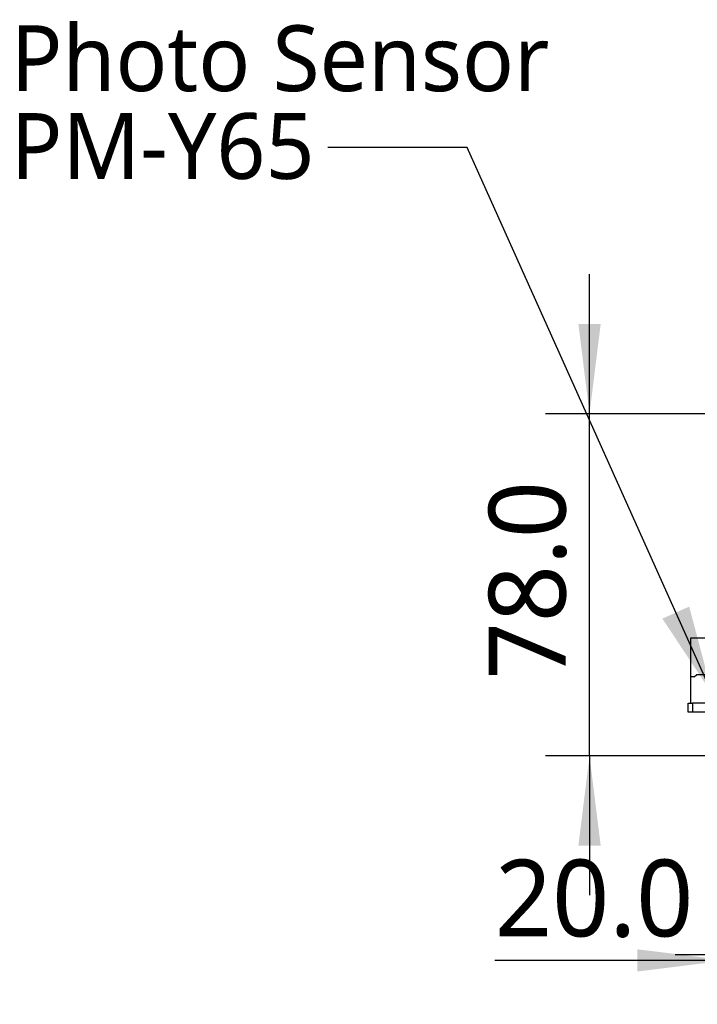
# Model space of a CAD drawing. Header units: millimetres. Extents: x 25 to 2075, y 25 to 1460.
# Tile 10 of 16: x 1173 to 1328, y 764 to 988. Entities that reach past the tile are written whole.
import ezdxf

# ---------------------------------------------------------------- set-up
doc = ezdxf.new("R2010")
doc.units = ezdxf.units.MM
doc.header["$LTSCALE"] = 5
doc.layers.add('标注', color=7, linetype='Continuous')
doc.styles.add('SLDTEXTSTYLE10', font='MSYH.TTC')
doc.styles.get("Standard").update_dxf_attribs({"font": 'MSYH.TTC'})
doc.dimstyles.new('SLDDIMSTYLE0', dxfattribs={"dimtxt": 17.5, "dimasz": 20.4, "dimexe": 0, "dimexo": 0.0625, "dimgap": 4.375, "dimtad": 2, "dimrnd": 1e-09, "dimzin": 4, "dimdsep": 46, "dimtxsty": 'SLDTEXTSTYLE10', "dimsah": 1, "dimcen": 0.09, "dimadec": 0, "dimazin": 1, "dimtfac": 1, "dimtmove": 0, "dimatfit": 0, "dimfxl": 0, "dimfrac": 2, "dimtolj": 1, "dimtzin": 12, "dimarcsym": 0})
doc.dimstyles.new('SLDDIMSTYLE2', dxfattribs={"dimtxt": 0.18, "dimasz": 20.4, "dimexe": 0, "dimexo": 0.0625, "dimgap": 0, "dimtad": 0, "dimtih": 1, "dimtoh": 1, "dimdec": 0, "dimrnd": 1e-09, "dimzin": 0, "dimdsep": 46, "dimtxsty": 'Standard', "dimsah": 1, "dimcen": 0.09, "dimadec": 0, "dimazin": 0, "dimtfac": 20.4, "dimtdec": 0, "dimtofl": 0, "dimtmove": 0, "dimatfit": 3, "dimfxl": 0, "dimfrac": 2, "dimtolj": 1, "dimtzin": 0, "dimarcsym": 0})

# ---------------------------------------------------------------- blocks, each defined once
blk = doc.blocks.new('_D')
at = {"layer": '标注'}
for p, q in [((1303.19, 898.18), (1303.19, 929.93)), ((1336.74, 898.18), (1293.19, 898.18)), ((1303.19, 820.18), (1303.19, 898.18)), ((1355.44, 820.18), (1293.19, 820.18)), ((1303.19, 820.18), (1303.19, 788.43))]:
    blk.add_line(p, q, dxfattribs=at)
for points in [[(1303.19, 898.18), (1305.73, 918.58), (1300.65, 918.58)], [(1303.19, 820.18), (1300.65, 799.78), (1305.73, 799.78)]]:
    blk.add_solid(points, dxfattribs=at)
at = {"layer": '标注', "insert": (1280.23, 837.62), "char_height": 17.5, "attachment_point": 1, "rotation": 90, "style": 'SLDTEXTSTYLE10'}
blk.add_mtext('78.0', dxfattribs=at)
blk = doc.blocks.new('_D_3')
at = {"layer": '标注'}
for p, q in [((1334.44, 856.68), (1334.44, 763.6)), ((1354.44, 821.18), (1354.44, 763.6)), ((1334.44, 773.6), (1281.63, 773.6)), ((1334.44, 773.6), (1354.44, 773.6)), ((1354.44, 773.6), (1386.19, 773.6))]:
    blk.add_line(p, q, dxfattribs=at)
for points in [[(1334.44, 773.6), (1314.04, 776.14), (1314.04, 771.06)], [(1354.44, 773.6), (1374.84, 771.06), (1374.84, 776.14)]]:
    blk.add_solid(points, dxfattribs=at)
at = {"layer": '标注', "insert": (1281.63, 796.56), "char_height": 17.5, "attachment_point": 1, "style": 'SLDTEXTSTYLE10'}
blk.add_mtext('20.0', dxfattribs=at)
blk = doc.blocks.new('_D_5')
at = {"layer": '标注'}
for p, q in [((1354.44, 821.18), (1354.44, 764.9)), ((1469.44, 821.18), (1469.44, 764.9)), ((1354.44, 774.9), (1322.69, 774.9)), ((1354.44, 774.9), (1469.44, 774.9)), ((1469.44, 774.9), (1501.19, 774.9))]:
    blk.add_line(p, q, dxfattribs=at)
for points in [[(1354.44, 774.9), (1334.04, 777.44), (1334.04, 772.36)], [(1469.44, 774.9), (1489.84, 772.36), (1489.84, 777.44)]]:
    blk.add_solid(points, dxfattribs=at)
at = {"layer": '标注', "insert": (1384.06, 797.86), "char_height": 17.5, "attachment_point": 1, "style": 'SLDTEXTSTYLE10'}
blk.add_mtext('115.0', dxfattribs=at)
blk = doc.blocks.new('SW_NOTE_0_3')
at = {"color": 0, "linetype": 'Continuous', "lineweight": 0, "char_height": 15, "attachment_point": 1, "style": 'SLDTEXTSTYLE10'}
for s, insert in [('Photo Sensor', (-72.27, 27.87)), ('PM-Y65', (-72.27, 7.87))]:
    blk.add_mtext(s, dxfattribs=dict(at, insert=insert))

msp = doc.modelspace()

# ---------------------------------------------------------------- linework, layer by layer
at = {"color": 0, "linetype": 'Continuous', "lineweight": -3}
for p, q in [((1326.240172, 847.0786386), (1329.940175, 847.0786386)), ((1326.240172, 838.1786389), (1326.240172, 847.0786386)), ((1326.240172, 832.1786388), (1326.240172, 838.1786389)), ((1327.0401781, 838.1786389), (1326.240172, 838.1786389)), ((1327.0401781, 838.1786389), (1327.5401791, 838.678638)), ((1330.1401784, 838.678638), (1327.5401791, 838.678638)), ((1325.6401767, 830.1786385), (1325.6401767, 832.1786388)), ((1325.6401767, 832.1786388), (1326.6401787, 832.1786388)), ((1326.6401787, 830.1786385), (1325.6401767, 830.1786385)), ((1326.6401787, 832.1786388), (1326.6401787, 830.1786385)), ((1348.4401752, 832.1786388), (1326.6401787, 832.1786388)), ((1348.4401752, 830.1786385), (1326.6401787, 830.1786385))]:
    msp.add_line(p, q, dxfattribs=at)

# ---------------------------------------------------------------- block references
msp.add_blockref('SW_NOTE_0_3', (1243.5694675, 958.7979889), dxfattribs=at)

# ---------------------------------------------------------------- dimensions: what is measured, and where the dimension line sits
at = {"layer": '标注'}
dim = msp.add_linear_dim(base=(1303.1896201, 898.1786386), p1=(1355.4401762, 820.1786386), p2=(1336.7401779, 898.1786386), angle=90, dimstyle='SLDDIMSTYLE0', dxfattribs=at)
dim.commit()
dim.dimension.update_dxf_attribs({"geometry": '_D', "text_midpoint": (1303.1896201, 859.1786386), "dimtype": 160})
for base, p1, p2, picture, middle in [((1354.4401762, 773.5959862), (1334.4401779, 856.6786386), (1354.4401762, 821.1786387), '_D_3', (1303.1896201, 773.5959862)), ((1469.4401773, 774.90139), (1354.4401762, 821.1786387), (1469.4401773, 821.1786377), '_D_5', (1411.9401767, 774.90139))]:
    dim = msp.add_linear_dim(base=base, p1=p1, p2=p2, dimstyle='SLDDIMSTYLE0', dxfattribs=at)
    dim.commit()
    dim.dimension.update_dxf_attribs({"geometry": picture, "text_midpoint": middle, "dimtype": 160})

# ---------------------------------------------------------------- leaders
at = {"color": 0, "linetype": 'Continuous', "lineweight": -3}
msp.add_leader([(1331.1878672, 834.2353853), (1275.3194675, 958.7979889), (1243.5694675, 958.7979889)], dimstyle='SLDDIMSTYLE2', dxfattribs=at)

doc.saveas('drawing.dxf')
